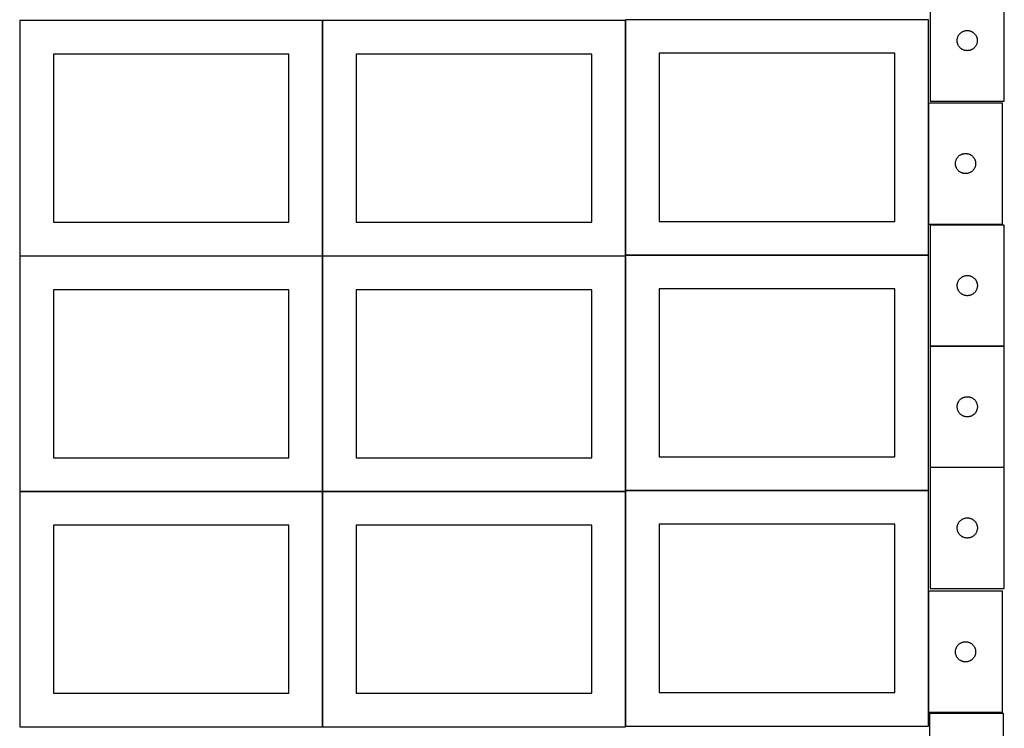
# Model space of a CAD drawing. Header units: millimetres. Extents: x 7 to 1493, y 7 to 2993.
# Tile 2 of 12: x 8 to 1471, y 709 to 1763. Entities that reach past the tile are written whole.
import ezdxf

# ---------------------------------------------------------------- set-up
doc = ezdxf.new("R2010")
doc.units = ezdxf.units.MM
doc.layers.add('COMMON', color=5, linetype='CONTINUOUS', true_color=0x0000ff)
doc.layers.add('CUT', color=7, linetype='CONTINUOUS', true_color=0x000000)

msp = doc.modelspace()

# ---------------------------------------------------------------- linework, layer by layer
at = {"layer": 'COMMON'}
for p, q in [((457.949576, 1411.299045), (457.949576, 1761.299045)), ((908.149577, 1412.623824), (908.149577, 1761.299045)), ((1358.349577, 1638.722963), (1358.349577, 1458.722963)), ((457.849575, 1411.199045), (7.849575, 1411.199045)), ((457.949576, 1061.099044), (457.949576, 1411.099044)), ((908.049576, 1411.199045), (458.049576, 1411.199045)), ((908.149577, 1062.423823), (908.149577, 1411.099044)), ((1358.249577, 1412.523824), (908.249577, 1412.523824)), ((1471.012425, 1277.098183), (1361.012425, 1277.098183)), ((1471.012425, 1096.898182), (1361.012425, 1096.898182)), ((7.849575, 1060.999043), (457.849575, 1060.999043)), ((457.949576, 710.899043), (457.949576, 1060.899043)), ((458.049576, 1060.999043), (908.049576, 1060.999043)), ((908.149576, 1060.899043), (908.149576, 712.223822)), ((1358.249577, 1062.323823), (908.249577, 1062.323823)), ((1358.349577, 912.596616), (1358.349577, 732.596616))]:
    msp.add_line(p, q, dxfattribs=at)
at = {"layer": 'CUT'}
for p, q in [((1360.917627, 1821.572523), (1360.917627, 1641.572523)), ((1470.917627, 1641.572523), (1470.917627, 1821.572523)), ((457.849575, 1761.299045), (7.849575, 1761.299045)), ((7.849575, 1761.299045), (7.849575, 1411.299045)), ((457.849575, 1411.299045), (457.849575, 1761.299045)), ((908.049576, 1761.299045), (458.049576, 1761.299045)), ((458.049576, 1761.299045), (458.049576, 1411.299045)), ((908.049576, 1411.299045), (908.049576, 1761.299045)), ((1358.249577, 1762.623824), (908.249577, 1762.623824)), ((908.249577, 1762.623824), (908.249577, 1412.623824)), ((1358.249577, 1412.623824), (1358.249577, 1762.623824)), ((1403.920039, 1740.575737), (1404.399421, 1741.181421)), ((1404.399421, 1741.181421), (1404.909347, 1741.761623)), ((1404.909347, 1741.761623), (1405.448465, 1742.314806)), ((1405.448465, 1742.314806), (1406.015346, 1742.839502)), ((1406.015346, 1742.839502), (1406.608485, 1743.33432)), ((1406.608485, 1743.33432), (1407.226311, 1743.797948)), ((1407.226311, 1743.797948), (1407.867185, 1744.229156)), ((1407.867185, 1744.229156), (1408.529406, 1744.626802)), ((1408.529406, 1744.626802), (1409.211221, 1744.989829)), ((1409.211221, 1744.989829), (1409.910819, 1745.317277)), ((1409.910819, 1745.317277), (1410.626346, 1745.608275)), ((1410.626346, 1745.608275), (1411.355905, 1745.862054)), ((1411.355905, 1745.862054), (1412.097561, 1746.077939)), ((1412.097561, 1746.077939), (1412.849346, 1746.255358)), ((1412.849346, 1746.255358), (1413.609269, 1746.393841)), ((1413.609269, 1746.393841), (1414.375313, 1746.493021)), ((1414.375313, 1746.493021), (1415.145446, 1746.552634)), ((1415.145446, 1746.552634), (1415.917627, 1746.572523)), ((1415.917627, 1746.572523), (1416.689809, 1746.552634)), ((1416.689809, 1746.552634), (1417.459942, 1746.493021)), ((1417.459942, 1746.493021), (1418.225986, 1746.393841)), ((1418.225986, 1746.393841), (1418.985908, 1746.255358)), ((1418.985908, 1746.255358), (1419.737694, 1746.077939)), ((1419.737694, 1746.077939), (1420.47935, 1745.862054)), ((1420.47935, 1745.862054), (1421.208909, 1745.608275)), ((1421.208909, 1745.608275), (1421.924436, 1745.317277)), ((1421.924436, 1745.317277), (1422.624034, 1744.989829)), ((1422.624034, 1744.989829), (1423.305848, 1744.626802)), ((1423.305848, 1744.626802), (1423.96807, 1744.229156)), ((1423.96807, 1744.229156), (1424.608944, 1743.797948)), ((1424.608944, 1743.797948), (1425.22677, 1743.33432)), ((1425.22677, 1743.33432), (1425.819909, 1742.839502)), ((1425.819909, 1742.839502), (1426.38679, 1742.314806)), ((1426.38679, 1742.314806), (1426.925908, 1741.761623)), ((1426.925908, 1741.761623), (1427.435834, 1741.181421)), ((1427.435834, 1741.181421), (1427.915216, 1740.575737)), ((1400.9226, 1731.958742), (1400.962365, 1732.730155)), ((1400.9226, 1731.186304), (1400.9226, 1731.958742)), ((1400.962365, 1730.414891), (1400.9226, 1731.186304)), ((1400.962365, 1732.730155), (1401.041787, 1733.498498)), ((1401.041787, 1729.646548), (1400.962365, 1730.414891)), ((1401.041787, 1733.498498), (1401.160658, 1734.261734)), ((1401.160658, 1728.883312), (1401.041787, 1729.646548)), ((1401.160658, 1734.261734), (1401.318662, 1735.017839)), ((1401.318662, 1728.127207), (1401.160658, 1728.883312)), ((1401.318662, 1735.017839), (1401.515379, 1735.764807)), ((1401.515379, 1727.380238), (1401.318662, 1728.127207)), ((1401.515379, 1735.764807), (1401.750289, 1736.500659)), ((1401.750289, 1726.644387), (1401.515379, 1727.380238)), ((1401.750289, 1736.500659), (1402.022768, 1737.223441)), ((1402.022768, 1725.921605), (1401.750289, 1726.644387)), ((1402.022768, 1737.223441), (1402.332094, 1737.931239)), ((1402.332094, 1737.931239), (1402.677445, 1738.622174)), ((1402.677445, 1738.622174), (1403.057908, 1739.294415)), ((1403.057908, 1739.294415), (1403.472472, 1739.946179)), ((1403.472472, 1739.946179), (1403.920039, 1740.575737)), ((1427.915216, 1740.575737), (1428.362783, 1739.946179)), ((1428.362783, 1739.946179), (1428.777347, 1739.294415)), ((1428.777347, 1739.294415), (1429.157809, 1738.622174)), ((1429.157809, 1738.622174), (1429.503161, 1737.931239)), ((1429.503161, 1737.931239), (1429.812487, 1737.223441)), ((1429.812487, 1737.223441), (1430.084966, 1736.500659)), ((1430.084966, 1726.644387), (1429.812487, 1725.921605)), ((1430.084966, 1736.500659), (1430.319876, 1735.764807)), ((1430.319876, 1727.380238), (1430.084966, 1726.644387)), ((1430.319876, 1735.764807), (1430.516593, 1735.017839)), ((1430.516593, 1728.127207), (1430.319876, 1727.380238)), ((1430.516593, 1735.017839), (1430.674597, 1734.261734)), ((1430.674597, 1728.883312), (1430.516593, 1728.127207)), ((1430.674597, 1734.261734), (1430.793468, 1733.498498)), ((1430.793468, 1729.646548), (1430.674597, 1728.883312)), ((1430.793468, 1733.498498), (1430.87289, 1732.730155)), ((1430.87289, 1730.414891), (1430.793468, 1729.646548)), ((1430.87289, 1732.730155), (1430.912654, 1731.958742)), ((1430.912654, 1731.186304), (1430.87289, 1730.414891)), ((1430.912654, 1731.958742), (1430.912654, 1731.186304)), ((1308.249577, 1712.623824), (958.249577, 1712.623824)), ((958.249577, 1712.623824), (958.249577, 1462.623824)), ((1308.249577, 1462.623824), (1308.249577, 1712.623824)), ((1402.332094, 1725.213807), (1402.022768, 1725.921605)), ((1402.677445, 1724.522872), (1402.332094, 1725.213807)), ((1403.057908, 1723.850631), (1402.677445, 1724.522872)), ((1403.472472, 1723.198867), (1403.057908, 1723.850631)), ((1403.920039, 1722.569309), (1403.472472, 1723.198867)), ((1404.399421, 1721.963625), (1403.920039, 1722.569309)), ((1404.909347, 1721.383423), (1404.399421, 1721.963625)), ((1405.448465, 1720.83024), (1404.909347, 1721.383423)), ((1406.015346, 1720.305544), (1405.448465, 1720.83024)), ((1406.608485, 1719.810726), (1406.015346, 1720.305544)), ((1407.226311, 1719.347098), (1406.608485, 1719.810726)), ((1407.867185, 1718.91589), (1407.226311, 1719.347098)), ((1408.529406, 1718.518244), (1407.867185, 1718.91589)), ((1409.211221, 1718.155217), (1408.529406, 1718.518244)), ((1409.910819, 1717.827769), (1409.211221, 1718.155217)), ((1410.626346, 1717.536771), (1409.910819, 1717.827769)), ((1411.355905, 1717.282992), (1410.626346, 1717.536771)), ((1412.097561, 1717.067107), (1411.355905, 1717.282992)), ((1412.849346, 1716.889688), (1412.097561, 1717.067107)), ((1413.609269, 1716.751205), (1412.849346, 1716.889688)), ((1414.375313, 1716.652025), (1413.609269, 1716.751205)), ((1415.145446, 1716.592412), (1414.375313, 1716.652025)), ((1415.917627, 1716.572523), (1415.145446, 1716.592412)), ((1416.689809, 1716.592412), (1415.917627, 1716.572523)), ((1417.459942, 1716.652025), (1416.689809, 1716.592412)), ((1418.225986, 1716.751205), (1417.459942, 1716.652025)), ((1418.985908, 1716.889688), (1418.225986, 1716.751205)), ((1419.737694, 1717.067107), (1418.985908, 1716.889688)), ((1420.47935, 1717.282992), (1419.737694, 1717.067107)), ((1421.208909, 1717.536771), (1420.47935, 1717.282992)), ((1421.924436, 1717.827769), (1421.208909, 1717.536771)), ((1422.624034, 1718.155217), (1421.924436, 1717.827769)), ((1423.305848, 1718.518244), (1422.624034, 1718.155217)), ((1423.96807, 1718.91589), (1423.305848, 1718.518244)), ((1424.608944, 1719.347098), (1423.96807, 1718.91589)), ((1425.22677, 1719.810726), (1424.608944, 1719.347098)), ((1425.819909, 1720.305544), (1425.22677, 1719.810726)), ((1426.38679, 1720.83024), (1425.819909, 1720.305544)), ((1426.925908, 1721.383423), (1426.38679, 1720.83024)), ((1427.435834, 1721.963625), (1426.925908, 1721.383423)), ((1427.915216, 1722.569309), (1427.435834, 1721.963625)), ((1428.362783, 1723.198867), (1427.915216, 1722.569309)), ((1428.777347, 1723.850631), (1428.362783, 1723.198867)), ((1429.157809, 1724.522872), (1428.777347, 1723.850631)), ((1429.503161, 1725.213807), (1429.157809, 1724.522872)), ((1429.812487, 1725.921605), (1429.503161, 1725.213807)), ((407.849575, 1711.299045), (57.849575, 1711.299045)), ((57.849575, 1711.299045), (57.849575, 1461.299045)), ((407.849575, 1461.299045), (407.849575, 1711.299045)), ((858.049576, 1711.299045), (508.049576, 1711.299045)), ((508.049576, 1711.299045), (508.049576, 1461.299045)), ((858.049576, 1461.299045), (858.049576, 1711.299045)), ((1360.917627, 1641.572523), (1470.917627, 1641.572523)), ((1468.449578, 1638.722963), (1358.449578, 1638.722963)), ((1358.449578, 1638.722963), (1358.449578, 1458.722963)), ((1468.449578, 1458.722963), (1468.449578, 1638.722963)), ((1398.573738, 1550.648939), (1398.692609, 1551.412175)), ((1398.692609, 1551.412175), (1398.850612, 1552.16828)), ((1398.850612, 1552.16828), (1399.04733, 1552.915248)), ((1399.04733, 1552.915248), (1399.282239, 1553.651099)), ((1399.282239, 1553.651099), (1399.554718, 1554.373882)), ((1399.554718, 1554.373882), (1399.864044, 1555.081679)), ((1399.864044, 1555.081679), (1400.209396, 1555.772615)), ((1400.209396, 1555.772615), (1400.589858, 1556.444855)), ((1400.589858, 1556.444855), (1401.004423, 1557.096619)), ((1401.004423, 1557.096619), (1401.451989, 1557.726178)), ((1401.451989, 1557.726178), (1401.931371, 1558.331861)), ((1401.931371, 1558.331861), (1402.441297, 1558.912063)), ((1402.441297, 1558.912063), (1402.980416, 1559.465246)), ((1402.980416, 1559.465246), (1403.547296, 1559.989942)), ((1403.547296, 1559.989942), (1404.140436, 1560.484761)), ((1404.140436, 1560.484761), (1404.758261, 1560.948388)), ((1404.758261, 1560.948388), (1405.399135, 1561.379597)), ((1405.399135, 1561.379597), (1406.061357, 1561.777242)), ((1406.061357, 1561.777242), (1406.743171, 1562.14027)), ((1406.743171, 1562.14027), (1407.442769, 1562.467717)), ((1407.442769, 1562.467717), (1408.158297, 1562.758716)), ((1408.158297, 1562.758716), (1408.887855, 1563.012494)), ((1408.887855, 1563.012494), (1409.629511, 1563.228379)), ((1409.629511, 1563.228379), (1410.381297, 1563.405799)), ((1410.381297, 1563.405799), (1411.141219, 1563.544282)), ((1411.141219, 1563.544282), (1411.907263, 1563.643462)), ((1411.907263, 1563.643462), (1412.677397, 1563.703075)), ((1412.677397, 1563.703075), (1413.449578, 1563.722963)), ((1413.449578, 1563.722963), (1414.221759, 1563.703075)), ((1414.221759, 1563.703075), (1414.991893, 1563.643462)), ((1414.991893, 1563.643462), (1415.757937, 1563.544282)), ((1415.757937, 1563.544282), (1416.517859, 1563.405799)), ((1416.517859, 1563.405799), (1417.269645, 1563.228379)), ((1417.269645, 1563.228379), (1418.0113, 1563.012494)), ((1418.0113, 1563.012494), (1418.740859, 1562.758716)), ((1418.740859, 1562.758716), (1419.456386, 1562.467717)), ((1419.456386, 1562.467717), (1420.155985, 1562.14027)), ((1420.155985, 1562.14027), (1420.837799, 1561.777242)), ((1420.837799, 1561.777242), (1421.500021, 1561.379597)), ((1421.500021, 1561.379597), (1422.140894, 1560.948388)), ((1422.140894, 1560.948388), (1422.75872, 1560.484761)), ((1422.75872, 1560.484761), (1423.35186, 1559.989942)), ((1423.35186, 1559.989942), (1423.91874, 1559.465246)), ((1423.91874, 1559.465246), (1424.457858, 1558.912063)), ((1424.457858, 1558.912063), (1424.967785, 1558.331861)), ((1424.967785, 1558.331861), (1425.447167, 1557.726178)), ((1425.447167, 1557.726178), (1425.894733, 1557.096619)), ((1425.894733, 1557.096619), (1426.309297, 1556.444855)), ((1426.309297, 1556.444855), (1426.68976, 1555.772615)), ((1426.68976, 1555.772615), (1427.035112, 1555.081679)), ((1427.035112, 1555.081679), (1427.344437, 1554.373882)), ((1427.344437, 1554.373882), (1427.616916, 1553.651099)), ((1427.616916, 1553.651099), (1427.851826, 1552.915248)), ((1427.851826, 1552.915248), (1428.048544, 1552.16828)), ((1428.048544, 1552.16828), (1428.206547, 1551.412175)), ((1428.206547, 1551.412175), (1428.325418, 1550.648939)), ((1398.454551, 1549.109182), (1398.494315, 1549.880595)), ((1398.454551, 1548.336745), (1398.454551, 1549.109182)), ((1398.494315, 1547.565331), (1398.454551, 1548.336745)), ((1398.494315, 1549.880595), (1398.573738, 1550.648939)), ((1398.573738, 1546.796988), (1398.494315, 1547.565331)), ((1398.692609, 1546.033752), (1398.573738, 1546.796988)), ((1398.850612, 1545.277647), (1398.692609, 1546.033752)), ((1399.04733, 1544.530679), (1398.850612, 1545.277647)), ((1399.282239, 1543.794828), (1399.04733, 1544.530679)), ((1399.554718, 1543.072045), (1399.282239, 1543.794828)), ((1399.864044, 1542.364248), (1399.554718, 1543.072045)), ((1400.209396, 1541.673312), (1399.864044, 1542.364248)), ((1400.589858, 1541.001071), (1400.209396, 1541.673312)), ((1401.004423, 1540.349308), (1400.589858, 1541.001071)), ((1401.451989, 1539.719749), (1401.004423, 1540.349308)), ((1401.931371, 1539.114066), (1401.451989, 1539.719749)), ((1402.441297, 1538.533863), (1401.931371, 1539.114066)), ((1402.980416, 1537.980681), (1402.441297, 1538.533863)), ((1403.547296, 1537.455984), (1402.980416, 1537.980681)), ((1404.140436, 1536.961166), (1403.547296, 1537.455984)), ((1404.758261, 1536.497538), (1404.140436, 1536.961166)), ((1405.399135, 1536.06633), (1404.758261, 1536.497538)), ((1422.140894, 1536.497538), (1421.500021, 1536.06633)), ((1422.75872, 1536.961166), (1422.140894, 1536.497538)), ((1423.35186, 1537.455984), (1422.75872, 1536.961166)), ((1423.91874, 1537.980681), (1423.35186, 1537.455984)), ((1424.457858, 1538.533863), (1423.91874, 1537.980681)), ((1424.967785, 1539.114066), (1424.457858, 1538.533863)), ((1425.447167, 1539.719749), (1424.967785, 1539.114066)), ((1425.894733, 1540.349308), (1425.447167, 1539.719749)), ((1426.309297, 1541.001071), (1425.894733, 1540.349308)), ((1426.68976, 1541.673312), (1426.309297, 1541.001071)), ((1427.035112, 1542.364248), (1426.68976, 1541.673312)), ((1427.344437, 1543.072045), (1427.035112, 1542.364248)), ((1427.616916, 1543.794828), (1427.344437, 1543.072045)), ((1427.851826, 1544.530679), (1427.616916, 1543.794828)), ((1428.048544, 1545.277647), (1427.851826, 1544.530679)), ((1428.206547, 1546.033752), (1428.048544, 1545.277647)), ((1428.325418, 1546.796988), (1428.206547, 1546.033752)), ((1428.325418, 1550.648939), (1428.404841, 1549.880595)), ((1428.404841, 1547.565331), (1428.325418, 1546.796988)), ((1428.404841, 1549.880595), (1428.444605, 1549.109182)), ((1428.444605, 1548.336745), (1428.404841, 1547.565331)), ((1428.444605, 1549.109182), (1428.444605, 1548.336745)), ((1406.061357, 1535.668685), (1405.399135, 1536.06633)), ((1406.743171, 1535.305657), (1406.061357, 1535.668685)), ((1407.442769, 1534.97821), (1406.743171, 1535.305657)), ((1408.158297, 1534.687211), (1407.442769, 1534.97821)), ((1408.887855, 1534.433433), (1408.158297, 1534.687211)), ((1409.629511, 1534.217548), (1408.887855, 1534.433433)), ((1410.381297, 1534.040128), (1409.629511, 1534.217548)), ((1411.141219, 1533.901645), (1410.381297, 1534.040128)), ((1411.907263, 1533.802465), (1411.141219, 1533.901645)), ((1412.677397, 1533.742852), (1411.907263, 1533.802465)), ((1413.449578, 1533.722963), (1412.677397, 1533.742852)), ((1414.221759, 1533.742852), (1413.449578, 1533.722963)), ((1414.991893, 1533.802465), (1414.221759, 1533.742852)), ((1415.757937, 1533.901645), (1414.991893, 1533.802465)), ((1416.517859, 1534.040128), (1415.757937, 1533.901645)), ((1417.269645, 1534.217548), (1416.517859, 1534.040128)), ((1418.0113, 1534.433433), (1417.269645, 1534.217548)), ((1418.740859, 1534.687211), (1418.0113, 1534.433433)), ((1419.456386, 1534.97821), (1418.740859, 1534.687211)), ((1420.155985, 1535.305657), (1419.456386, 1534.97821)), ((1420.837799, 1535.668685), (1420.155985, 1535.305657)), ((1421.500021, 1536.06633), (1420.837799, 1535.668685)), ((57.849575, 1461.299045), (407.849575, 1461.299045)), ((508.049576, 1461.299045), (858.049576, 1461.299045)), ((958.249577, 1462.623824), (1308.249577, 1462.623824)), ((1358.449578, 1458.722963), (1468.449578, 1458.722963)), ((1471.012425, 1457.198183), (1361.012425, 1457.198183)), ((1361.012425, 1457.198183), (1361.012425, 1277.198183)), ((1471.012425, 1277.198183), (1471.012425, 1457.198183)), ((7.849575, 1411.299045), (457.849575, 1411.299045)), ((457.849575, 1411.099044), (7.849575, 1411.099044)), ((7.849575, 1411.099044), (7.849575, 1061.099044)), ((457.849575, 1061.099044), (457.849575, 1411.099044)), ((458.049576, 1411.299045), (908.049576, 1411.299045)), ((908.049576, 1411.099044), (458.049576, 1411.099044)), ((458.049576, 1411.099044), (458.049576, 1061.099044)), ((908.049576, 1061.099044), (908.049576, 1411.099044)), ((908.249577, 1412.623824), (1358.249577, 1412.623824)), ((1358.249577, 1412.423823), (908.249577, 1412.423823)), ((908.249577, 1412.423823), (908.249577, 1062.423823)), ((1358.249577, 1062.423823), (1358.249577, 1412.423823)), ((1403.152705, 1374.920075), (1403.56727, 1375.571839)), ((1403.56727, 1375.571839), (1404.014836, 1376.201397)), ((1404.014836, 1376.201397), (1404.494218, 1376.807081)), ((1404.494218, 1376.807081), (1405.004144, 1377.387283)), ((1405.004144, 1377.387283), (1405.543262, 1377.940466)), ((1405.543262, 1377.940466), (1406.110143, 1378.465162)), ((1406.110143, 1378.465162), (1406.703283, 1378.95998)), ((1406.703283, 1378.95998), (1407.321108, 1379.423608)), ((1407.321108, 1379.423608), (1407.961982, 1379.854817)), ((1407.961982, 1379.854817), (1408.624204, 1380.252462)), ((1408.624204, 1380.252462), (1409.306018, 1380.615489)), ((1409.306018, 1380.615489), (1410.005616, 1380.942937)), ((1410.005616, 1380.942937), (1410.721144, 1381.233935)), ((1410.721144, 1381.233935), (1411.450702, 1381.487714)), ((1411.450702, 1381.487714), (1412.192358, 1381.703599)), ((1412.192358, 1381.703599), (1412.944144, 1381.881018)), ((1412.944144, 1381.881018), (1413.704066, 1382.019502)), ((1413.704066, 1382.019502), (1414.47011, 1382.118681)), ((1414.47011, 1382.118681), (1415.240243, 1382.178294)), ((1415.240243, 1382.178294), (1416.012425, 1382.198183)), ((1416.012425, 1382.198183), (1416.784606, 1382.178294)), ((1416.784606, 1382.178294), (1417.55474, 1382.118681)), ((1417.55474, 1382.118681), (1418.320783, 1382.019502)), ((1418.320783, 1382.019502), (1419.080706, 1381.881018)), ((1419.080706, 1381.881018), (1419.832492, 1381.703599)), ((1419.832492, 1381.703599), (1420.574147, 1381.487714)), ((1420.574147, 1381.487714), (1421.303706, 1381.233935)), ((1421.303706, 1381.233935), (1422.019233, 1380.942937)), ((1422.019233, 1380.942937), (1422.718832, 1380.615489)), ((1422.718832, 1380.615489), (1423.400646, 1380.252462)), ((1423.400646, 1380.252462), (1424.062868, 1379.854817)), ((1424.062868, 1379.854817), (1424.703741, 1379.423608)), ((1424.703741, 1379.423608), (1425.321567, 1378.95998)), ((1425.321567, 1378.95998), (1425.914707, 1378.465162)), ((1425.914707, 1378.465162), (1426.481587, 1377.940466)), ((1426.481587, 1377.940466), (1427.020705, 1377.387283)), ((1427.020705, 1377.387283), (1427.530631, 1376.807081)), ((1427.530631, 1376.807081), (1428.010013, 1376.201397)), ((1428.010013, 1376.201397), (1428.45758, 1375.571839)), ((1428.45758, 1375.571839), (1428.872144, 1374.920075)), ((407.849575, 1361.099044), (57.849575, 1361.099044)), ((57.849575, 1361.099044), (57.849575, 1111.099044)), ((407.849575, 1111.099044), (407.849575, 1361.099044)), ((858.049576, 1361.099044), (508.049576, 1361.099044)), ((508.049576, 1361.099044), (508.049576, 1111.099044)), ((858.049576, 1111.099044), (858.049576, 1361.099044)), ((1308.249577, 1362.423823), (958.249577, 1362.423823)), ((958.249577, 1362.423823), (958.249577, 1112.423823)), ((1308.249577, 1112.423823), (1308.249577, 1362.423823)), ((1401.017398, 1367.584402), (1401.057162, 1368.355815)), ((1401.017398, 1366.811964), (1401.017398, 1367.584402)), ((1401.057162, 1366.040551), (1401.017398, 1366.811964)), ((1401.057162, 1368.355815), (1401.136585, 1369.124158)), ((1401.136585, 1365.272208), (1401.057162, 1366.040551)), ((1401.136585, 1369.124158), (1401.255456, 1369.887395)), ((1401.255456, 1364.508972), (1401.136585, 1365.272208)), ((1401.255456, 1369.887395), (1401.413459, 1370.643499)), ((1401.413459, 1363.752867), (1401.255456, 1364.508972)), ((1401.413459, 1370.643499), (1401.610177, 1371.390468)), ((1401.610177, 1363.005899), (1401.413459, 1363.752867)), ((1401.610177, 1371.390468), (1401.845086, 1372.126319)), ((1401.845086, 1362.270047), (1401.610177, 1363.005899)), ((1401.845086, 1372.126319), (1402.117565, 1372.849102)), ((1402.117565, 1361.547265), (1401.845086, 1362.270047)), ((1402.117565, 1372.849102), (1402.426891, 1373.556899)), ((1402.426891, 1360.839467), (1402.117565, 1361.547265)), ((1402.426891, 1373.556899), (1402.772243, 1374.247834)), ((1402.772243, 1360.148532), (1402.426891, 1360.839467)), ((1402.772243, 1374.247834), (1403.152705, 1374.920075)), ((1428.872144, 1374.920075), (1429.252607, 1374.247834)), ((1429.252607, 1374.247834), (1429.597959, 1373.556899)), ((1429.597959, 1360.839467), (1429.252607, 1360.148532)), ((1429.597959, 1373.556899), (1429.907284, 1372.849102)), ((1429.907284, 1361.547265), (1429.597959, 1360.839467)), ((1429.907284, 1372.849102), (1430.179763, 1372.126319)), ((1430.179763, 1362.270047), (1429.907284, 1361.547265)), ((1430.179763, 1372.126319), (1430.414673, 1371.390468)), ((1430.414673, 1363.005899), (1430.179763, 1362.270047)), ((1430.414673, 1371.390468), (1430.61139, 1370.643499)), ((1430.61139, 1363.752867), (1430.414673, 1363.005899)), ((1430.61139, 1370.643499), (1430.769394, 1369.887395)), ((1430.769394, 1364.508972), (1430.61139, 1363.752867)), ((1430.769394, 1369.887395), (1430.888265, 1369.124158)), ((1430.888265, 1365.272208), (1430.769394, 1364.508972)), ((1430.888265, 1369.124158), (1430.967688, 1368.355815)), ((1430.967688, 1366.040551), (1430.888265, 1365.272208)), ((1430.967688, 1368.355815), (1431.007452, 1367.584402)), ((1431.007452, 1366.811964), (1430.967688, 1366.040551)), ((1431.007452, 1367.584402), (1431.007452, 1366.811964)), ((1403.152705, 1359.476291), (1402.772243, 1360.148532)), ((1403.56727, 1358.824527), (1403.152705, 1359.476291)), ((1404.014836, 1358.194969), (1403.56727, 1358.824527)), ((1404.494218, 1357.589285), (1404.014836, 1358.194969)), ((1405.004144, 1357.009083), (1404.494218, 1357.589285)), ((1405.543262, 1356.4559), (1405.004144, 1357.009083)), ((1406.110143, 1355.931204), (1405.543262, 1356.4559)), ((1406.703283, 1355.436386), (1406.110143, 1355.931204)), ((1407.321108, 1354.972758), (1406.703283, 1355.436386)), ((1407.961982, 1354.54155), (1407.321108, 1354.972758)), ((1408.624204, 1354.143905), (1407.961982, 1354.54155)), ((1409.306018, 1353.780877), (1408.624204, 1354.143905)), ((1410.005616, 1353.45343), (1409.306018, 1353.780877)), ((1410.721144, 1353.162431), (1410.005616, 1353.45343)), ((1411.450702, 1352.908652), (1410.721144, 1353.162431)), ((1412.192358, 1352.692767), (1411.450702, 1352.908652)), ((1412.944144, 1352.515348), (1412.192358, 1352.692767)), ((1413.704066, 1352.376865), (1412.944144, 1352.515348)), ((1414.47011, 1352.277685), (1413.704066, 1352.376865)), ((1415.240243, 1352.218072), (1414.47011, 1352.277685)), ((1416.012425, 1352.198183), (1415.240243, 1352.218072)), ((1416.784606, 1352.218072), (1416.012425, 1352.198183)), ((1417.55474, 1352.277685), (1416.784606, 1352.218072)), ((1418.320783, 1352.376865), (1417.55474, 1352.277685)), ((1419.080706, 1352.515348), (1418.320783, 1352.376865)), ((1419.832492, 1352.692767), (1419.080706, 1352.515348)), ((1420.574147, 1352.908652), (1419.832492, 1352.692767)), ((1421.303706, 1353.162431), (1420.574147, 1352.908652)), ((1422.019233, 1353.45343), (1421.303706, 1353.162431)), ((1422.718832, 1353.780877), (1422.019233, 1353.45343)), ((1423.400646, 1354.143905), (1422.718832, 1353.780877)), ((1424.062868, 1354.54155), (1423.400646, 1354.143905)), ((1424.703741, 1354.972758), (1424.062868, 1354.54155)), ((1425.321567, 1355.436386), (1424.703741, 1354.972758)), ((1425.914707, 1355.931204), (1425.321567, 1355.436386)), ((1426.481587, 1356.4559), (1425.914707, 1355.931204)), ((1427.020705, 1357.009083), (1426.481587, 1356.4559)), ((1427.530631, 1357.589285), (1427.020705, 1357.009083)), ((1428.010013, 1358.194969), (1427.530631, 1357.589285)), ((1428.45758, 1358.824527), (1428.010013, 1358.194969)), ((1428.872144, 1359.476291), (1428.45758, 1358.824527)), ((1429.252607, 1360.148532), (1428.872144, 1359.476291)), ((1361.012425, 1277.198183), (1471.012425, 1277.198183)), ((1471.012425, 1276.998182), (1361.012425, 1276.998182)), ((1361.012425, 1276.998182), (1361.012425, 1096.998182)), ((1471.012425, 1096.998182), (1471.012425, 1276.998182)), ((1407.961982, 1199.654816), (1408.624204, 1200.052461)), ((1408.624204, 1200.052461), (1409.306018, 1200.415488)), ((1409.306018, 1200.415488), (1410.005616, 1200.742936)), ((1410.005616, 1200.742936), (1410.721144, 1201.033934)), ((1410.721144, 1201.033934), (1411.450702, 1201.287713)), ((1411.450702, 1201.287713), (1412.192358, 1201.503598)), ((1412.192358, 1201.503598), (1412.944144, 1201.681017)), ((1412.944144, 1201.681017), (1413.704066, 1201.819501)), ((1413.704066, 1201.819501), (1414.47011, 1201.91868)), ((1414.47011, 1201.91868), (1415.240243, 1201.978293)), ((1415.240243, 1201.978293), (1416.012425, 1201.998182)), ((1416.012425, 1201.998182), (1416.784606, 1201.978293)), ((1416.784606, 1201.978293), (1417.55474, 1201.91868)), ((1417.55474, 1201.91868), (1418.320783, 1201.819501)), ((1418.320783, 1201.819501), (1419.080706, 1201.681017)), ((1419.080706, 1201.681017), (1419.832492, 1201.503598)), ((1419.832492, 1201.503598), (1420.574147, 1201.287713)), ((1420.574147, 1201.287713), (1421.303706, 1201.033934)), ((1421.303706, 1201.033934), (1422.019233, 1200.742936)), ((1422.019233, 1200.742936), (1422.718832, 1200.415488)), ((1422.718832, 1200.415488), (1423.400646, 1200.052461)), ((1423.400646, 1200.052461), (1424.062868, 1199.654816)), ((1401.017398, 1187.384401), (1401.057162, 1188.155814)), ((1401.017398, 1186.611963), (1401.017398, 1187.384401)), ((1401.057162, 1185.84055), (1401.017398, 1186.611963)), ((1401.057162, 1188.155814), (1401.136585, 1188.924157)), ((1401.136585, 1185.072207), (1401.057162, 1185.84055)), ((1401.136585, 1188.924157), (1401.255456, 1189.687394)), ((1401.255456, 1189.687394), (1401.413459, 1190.443498)), ((1401.413459, 1190.443498), (1401.610177, 1191.190467)), ((1401.610177, 1191.190467), (1401.845086, 1191.926318)), ((1401.845086, 1191.926318), (1402.117565, 1192.649101)), ((1402.117565, 1192.649101), (1402.426891, 1193.356898)), ((1402.426891, 1193.356898), (1402.772243, 1194.047833)), ((1402.772243, 1194.047833), (1403.152705, 1194.720074)), ((1403.152705, 1194.720074), (1403.56727, 1195.371838)), ((1403.56727, 1195.371838), (1404.014836, 1196.001396)), ((1404.014836, 1196.001396), (1404.494218, 1196.60708)), ((1404.494218, 1196.60708), (1405.004144, 1197.187282)), ((1405.004144, 1197.187282), (1405.543262, 1197.740465)), ((1405.543262, 1197.740465), (1406.110143, 1198.265161)), ((1406.110143, 1198.265161), (1406.703283, 1198.759979)), ((1406.703283, 1198.759979), (1407.321108, 1199.223607)), ((1407.321108, 1199.223607), (1407.961982, 1199.654816)), ((1424.062868, 1199.654816), (1424.703741, 1199.223607)), ((1424.703741, 1199.223607), (1425.321567, 1198.759979)), ((1425.321567, 1198.759979), (1425.914707, 1198.265161)), ((1425.914707, 1198.265161), (1426.481587, 1197.740465)), ((1426.481587, 1197.740465), (1427.020705, 1197.187282)), ((1427.020705, 1197.187282), (1427.530631, 1196.60708)), ((1427.530631, 1196.60708), (1428.010013, 1196.001396)), ((1428.010013, 1196.001396), (1428.45758, 1195.371838)), ((1428.45758, 1195.371838), (1428.872144, 1194.720074)), ((1428.872144, 1194.720074), (1429.252607, 1194.047833)), ((1429.252607, 1194.047833), (1429.597959, 1193.356898)), ((1429.597959, 1193.356898), (1429.907284, 1192.649101)), ((1429.907284, 1192.649101), (1430.179763, 1191.926318)), ((1430.179763, 1191.926318), (1430.414673, 1191.190467)), ((1430.414673, 1191.190467), (1430.61139, 1190.443498)), ((1430.61139, 1190.443498), (1430.769394, 1189.687394)), ((1430.769394, 1189.687394), (1430.888265, 1188.924157)), ((1430.888265, 1188.924157), (1430.967688, 1188.155814)), ((1430.967688, 1185.84055), (1430.888265, 1185.072207)), ((1430.967688, 1188.155814), (1431.007452, 1187.384401)), ((1431.007452, 1186.611963), (1430.967688, 1185.84055)), ((1431.007452, 1187.384401), (1431.007452, 1186.611963)), ((1401.255456, 1184.308971), (1401.136585, 1185.072207)), ((1401.413459, 1183.552866), (1401.255456, 1184.308971)), ((1401.610177, 1182.805898), (1401.413459, 1183.552866)), ((1401.845086, 1182.070046), (1401.610177, 1182.805898)), ((1402.117565, 1181.347264), (1401.845086, 1182.070046)), ((1402.426891, 1180.639466), (1402.117565, 1181.347264)), ((1402.772243, 1179.948531), (1402.426891, 1180.639466)), ((1403.152705, 1179.27629), (1402.772243, 1179.948531)), ((1403.56727, 1178.624526), (1403.152705, 1179.27629)), ((1404.014836, 1177.994968), (1403.56727, 1178.624526)), ((1404.494218, 1177.389284), (1404.014836, 1177.994968)), ((1405.004144, 1176.809082), (1404.494218, 1177.389284)), ((1405.543262, 1176.255899), (1405.004144, 1176.809082)), ((1406.110143, 1175.731203), (1405.543262, 1176.255899)), ((1406.703283, 1175.236385), (1406.110143, 1175.731203)), ((1407.321108, 1174.772757), (1406.703283, 1175.236385)), ((1407.961982, 1174.341549), (1407.321108, 1174.772757)), ((1408.624204, 1173.943904), (1407.961982, 1174.341549)), ((1409.306018, 1173.580876), (1408.624204, 1173.943904)), ((1410.005616, 1173.253429), (1409.306018, 1173.580876)), ((1410.721144, 1172.96243), (1410.005616, 1173.253429)), ((1411.450702, 1172.708651), (1410.721144, 1172.96243)), ((1412.192358, 1172.492766), (1411.450702, 1172.708651)), ((1412.944144, 1172.315347), (1412.192358, 1172.492766)), ((1413.704066, 1172.176864), (1412.944144, 1172.315347)), ((1414.47011, 1172.077684), (1413.704066, 1172.176864)), ((1415.240243, 1172.018071), (1414.47011, 1172.077684)), ((1416.012425, 1171.998182), (1415.240243, 1172.018071)), ((1416.784606, 1172.018071), (1416.012425, 1171.998182)), ((1417.55474, 1172.077684), (1416.784606, 1172.018071)), ((1418.320783, 1172.176864), (1417.55474, 1172.077684)), ((1419.080706, 1172.315347), (1418.320783, 1172.176864)), ((1419.832492, 1172.492766), (1419.080706, 1172.315347)), ((1420.574147, 1172.708651), (1419.832492, 1172.492766)), ((1421.303706, 1172.96243), (1420.574147, 1172.708651)), ((1422.019233, 1173.253429), (1421.303706, 1172.96243)), ((1422.718832, 1173.580876), (1422.019233, 1173.253429)), ((1423.400646, 1173.943904), (1422.718832, 1173.580876)), ((1424.062868, 1174.341549), (1423.400646, 1173.943904)), ((1424.703741, 1174.772757), (1424.062868, 1174.341549)), ((1425.321567, 1175.236385), (1424.703741, 1174.772757)), ((1425.914707, 1175.731203), (1425.321567, 1175.236385)), ((1426.481587, 1176.255899), (1425.914707, 1175.731203)), ((1427.020705, 1176.809082), (1426.481587, 1176.255899)), ((1427.530631, 1177.389284), (1427.020705, 1176.809082)), ((1428.010013, 1177.994968), (1427.530631, 1177.389284)), ((1428.45758, 1178.624526), (1428.010013, 1177.994968)), ((1428.872144, 1179.27629), (1428.45758, 1178.624526)), ((1429.252607, 1179.948531), (1428.872144, 1179.27629)), ((1429.597959, 1180.639466), (1429.252607, 1179.948531)), ((1429.907284, 1181.347264), (1429.597959, 1180.639466)), ((1430.179763, 1182.070046), (1429.907284, 1181.347264)), ((1430.414673, 1182.805898), (1430.179763, 1182.070046)), ((1430.61139, 1183.552866), (1430.414673, 1182.805898)), ((1430.769394, 1184.308971), (1430.61139, 1183.552866)), ((1430.888265, 1185.072207), (1430.769394, 1184.308971)), ((958.249577, 1112.423823), (1308.249577, 1112.423823)), ((57.849575, 1111.099044), (407.849575, 1111.099044)), ((508.049576, 1111.099044), (858.049576, 1111.099044)), ((1361.012425, 1096.998182), (1471.012425, 1096.998182)), ((1471.012425, 1096.798181), (1361.012425, 1096.798181)), ((1361.012425, 1096.798181), (1361.012425, 916.798181)), ((1471.012425, 916.798181), (1471.012425, 1096.798181)), ((7.849575, 1061.099044), (457.849575, 1061.099044)), ((457.849575, 1060.899043), (7.849575, 1060.899043)), ((7.849575, 1060.899043), (7.849575, 710.899043)), ((457.849575, 710.899043), (457.849575, 1060.899043)), ((458.049576, 1061.099044), (908.049576, 1061.099044)), ((908.049576, 1060.899043), (458.049576, 1060.899043)), ((458.049576, 1060.899043), (458.049576, 710.899043)), ((908.049576, 710.899043), (908.049576, 1060.899043)), ((908.249577, 1062.423823), (1358.249577, 1062.423823)), ((1358.249577, 1062.223822), (908.249577, 1062.223822)), ((908.249577, 1062.223822), (908.249577, 712.223822)), ((1358.249577, 712.223822), (1358.249577, 1062.223822)), ((407.849575, 1010.899043), (57.849575, 1010.899043)), ((57.849575, 1010.899043), (57.849575, 760.899043)), ((407.849575, 760.899043), (407.849575, 1010.899043)), ((858.049576, 1010.899043), (508.049576, 1010.899043)), ((508.049576, 1010.899043), (508.049576, 760.899043)), ((858.049576, 760.899043), (858.049576, 1010.899043)), ((1308.249577, 1012.223822), (958.249577, 1012.223822)), ((958.249577, 1012.223822), (958.249577, 762.223822)), ((1308.249577, 762.223822), (1308.249577, 1012.223822)), ((1401.255456, 1009.487393), (1401.413459, 1010.243497)), ((1401.413459, 1010.243497), (1401.610177, 1010.990466)), ((1401.610177, 1010.990466), (1401.845086, 1011.726317)), ((1401.845086, 1011.726317), (1402.117565, 1012.4491)), ((1402.117565, 1012.4491), (1402.426891, 1013.156897)), ((1402.426891, 1013.156897), (1402.772243, 1013.847832)), ((1402.772243, 1013.847832), (1403.152705, 1014.520073)), ((1403.152705, 1014.520073), (1403.56727, 1015.171837)), ((1403.56727, 1015.171837), (1404.014836, 1015.801395)), ((1404.014836, 1015.801395), (1404.494218, 1016.407079)), ((1404.494218, 1016.407079), (1405.004144, 1016.987281)), ((1405.004144, 1016.987281), (1405.543262, 1017.540464)), ((1405.543262, 1017.540464), (1406.110143, 1018.06516)), ((1406.110143, 1018.06516), (1406.703283, 1018.559978)), ((1406.703283, 1018.559978), (1407.321108, 1019.023606)), ((1407.321108, 1019.023606), (1407.961982, 1019.454815)), ((1407.961982, 1019.454815), (1408.624204, 1019.85246)), ((1408.624204, 1019.85246), (1409.306018, 1020.215487)), ((1409.306018, 1020.215487), (1410.005616, 1020.542935)), ((1410.005616, 1020.542935), (1410.721144, 1020.833933)), ((1410.721144, 1020.833933), (1411.450702, 1021.087712)), ((1411.450702, 1021.087712), (1412.192358, 1021.303597)), ((1412.192358, 1021.303597), (1412.944144, 1021.481016)), ((1412.944144, 1021.481016), (1413.704066, 1021.6195)), ((1413.704066, 1021.6195), (1414.47011, 1021.718679)), ((1414.47011, 1021.718679), (1415.240243, 1021.778292)), ((1415.240243, 1021.778292), (1416.012425, 1021.798181)), ((1416.012425, 1021.798181), (1416.784606, 1021.778292)), ((1416.784606, 1021.778292), (1417.55474, 1021.718679)), ((1417.55474, 1021.718679), (1418.320783, 1021.6195)), ((1418.320783, 1021.6195), (1419.080706, 1021.481016)), ((1419.080706, 1021.481016), (1419.832492, 1021.303597)), ((1419.832492, 1021.303597), (1420.574147, 1021.087712)), ((1420.574147, 1021.087712), (1421.303706, 1020.833933)), ((1421.303706, 1020.833933), (1422.019233, 1020.542935)), ((1422.019233, 1020.542935), (1422.718832, 1020.215487)), ((1422.718832, 1020.215487), (1423.400646, 1019.85246)), ((1423.400646, 1019.85246), (1424.062868, 1019.454815)), ((1424.062868, 1019.454815), (1424.703741, 1019.023606)), ((1424.703741, 1019.023606), (1425.321567, 1018.559978)), ((1425.321567, 1018.559978), (1425.914707, 1018.06516)), ((1425.914707, 1018.06516), (1426.481587, 1017.540464)), ((1426.481587, 1017.540464), (1427.020705, 1016.987281)), ((1427.020705, 1016.987281), (1427.530631, 1016.407079)), ((1427.530631, 1016.407079), (1428.010013, 1015.801395)), ((1428.010013, 1015.801395), (1428.45758, 1015.171837)), ((1428.45758, 1015.171837), (1428.872144, 1014.520073)), ((1428.872144, 1014.520073), (1429.252607, 1013.847832)), ((1429.252607, 1013.847832), (1429.597959, 1013.156897)), ((1429.597959, 1013.156897), (1429.907284, 1012.4491)), ((1429.907284, 1012.4491), (1430.179763, 1011.726317)), ((1430.179763, 1011.726317), (1430.414673, 1010.990466)), ((1430.414673, 1010.990466), (1430.61139, 1010.243497)), ((1430.61139, 1010.243497), (1430.769394, 1009.487393)), ((1401.017398, 1007.1844), (1401.057162, 1007.955813)), ((1401.017398, 1006.411962), (1401.017398, 1007.1844)), ((1401.057162, 1005.640549), (1401.017398, 1006.411962)), ((1401.057162, 1007.955813), (1401.136585, 1008.724156)), ((1401.136585, 1004.872206), (1401.057162, 1005.640549)), ((1401.136585, 1008.724156), (1401.255456, 1009.487393)), ((1401.255456, 1004.10897), (1401.136585, 1004.872206)), ((1401.413459, 1003.352865), (1401.255456, 1004.10897)), ((1401.610177, 1002.605897), (1401.413459, 1003.352865)), ((1401.845086, 1001.870045), (1401.610177, 1002.605897)), ((1402.117565, 1001.147263), (1401.845086, 1001.870045)), ((1402.426891, 1000.439465), (1402.117565, 1001.147263)), ((1402.772243, 999.74853), (1402.426891, 1000.439465)), ((1403.152705, 999.076289), (1402.772243, 999.74853)), ((1403.56727, 998.424525), (1403.152705, 999.076289)), ((1404.014836, 997.794967), (1403.56727, 998.424525)), ((1404.494218, 997.189283), (1404.014836, 997.794967)), ((1405.004144, 996.609081), (1404.494218, 997.189283)), ((1405.543262, 996.055898), (1405.004144, 996.609081)), ((1406.110143, 995.531202), (1405.543262, 996.055898)), ((1406.703283, 995.036384), (1406.110143, 995.531202)), ((1407.321108, 994.572756), (1406.703283, 995.036384)), ((1425.321567, 995.036384), (1424.703741, 994.572756)), ((1425.914707, 995.531202), (1425.321567, 995.036384)), ((1426.481587, 996.055898), (1425.914707, 995.531202)), ((1427.020705, 996.609081), (1426.481587, 996.055898)), ((1427.530631, 997.189283), (1427.020705, 996.609081)), ((1428.010013, 997.794967), (1427.530631, 997.189283)), ((1428.45758, 998.424525), (1428.010013, 997.794967)), ((1428.872144, 999.076289), (1428.45758, 998.424525)), ((1429.252607, 999.74853), (1428.872144, 999.076289)), ((1429.597959, 1000.439465), (1429.252607, 999.74853)), ((1429.907284, 1001.147263), (1429.597959, 1000.439465)), ((1430.179763, 1001.870045), (1429.907284, 1001.147263)), ((1430.414673, 1002.605897), (1430.179763, 1001.870045)), ((1430.61139, 1003.352865), (1430.414673, 1002.605897)), ((1430.769394, 1004.10897), (1430.61139, 1003.352865)), ((1430.769394, 1009.487393), (1430.888265, 1008.724156)), ((1430.888265, 1004.872206), (1430.769394, 1004.10897)), ((1430.888265, 1008.724156), (1430.967688, 1007.955813)), ((1430.967688, 1005.640549), (1430.888265, 1004.872206)), ((1430.967688, 1007.955813), (1431.007452, 1007.1844)), ((1431.007452, 1006.411962), (1430.967688, 1005.640549)), ((1431.007452, 1007.1844), (1431.007452, 1006.411962)), ((1407.961982, 994.141548), (1407.321108, 994.572756)), ((1408.624204, 993.743903), (1407.961982, 994.141548)), ((1409.306018, 993.380875), (1408.624204, 993.743903)), ((1410.005616, 993.053428), (1409.306018, 993.380875)), ((1410.721144, 992.762429), (1410.005616, 993.053428)), ((1411.450702, 992.50865), (1410.721144, 992.762429)), ((1412.192358, 992.292765), (1411.450702, 992.50865)), ((1412.944144, 992.115346), (1412.192358, 992.292765)), ((1413.704066, 991.976863), (1412.944144, 992.115346)), ((1414.47011, 991.877683), (1413.704066, 991.976863)), ((1415.240243, 991.81807), (1414.47011, 991.877683)), ((1416.012425, 991.798181), (1415.240243, 991.81807)), ((1416.784606, 991.81807), (1416.012425, 991.798181)), ((1417.55474, 991.877683), (1416.784606, 991.81807)), ((1418.320783, 991.976863), (1417.55474, 991.877683)), ((1419.080706, 992.115346), (1418.320783, 991.976863)), ((1419.832492, 992.292765), (1419.080706, 992.115346)), ((1420.574147, 992.50865), (1419.832492, 992.292765)), ((1421.303706, 992.762429), (1420.574147, 992.50865)), ((1422.019233, 993.053428), (1421.303706, 992.762429)), ((1422.718832, 993.380875), (1422.019233, 993.053428)), ((1423.400646, 993.743903), (1422.718832, 993.380875)), ((1424.062868, 994.141548), (1423.400646, 993.743903)), ((1424.703741, 994.572756), (1424.062868, 994.141548)), ((1358.449578, 912.596616), (1358.449578, 732.596616)), ((1468.449578, 912.596616), (1358.449578, 912.596616)), ((1361.012425, 916.798181), (1471.012425, 916.798181)), ((1468.449578, 732.596616), (1468.449578, 912.596616)), ((1403.547296, 833.863595), (1404.140436, 834.358413)), ((1404.140436, 834.358413), (1404.758261, 834.822041)), ((1404.758261, 834.822041), (1405.399135, 835.253249)), ((1405.399135, 835.253249), (1406.061357, 835.650894)), ((1406.061357, 835.650894), (1406.743171, 836.013922)), ((1406.743171, 836.013922), (1407.442769, 836.341369)), ((1407.442769, 836.341369), (1408.158297, 836.632368)), ((1408.158297, 836.632368), (1408.887855, 836.886147)), ((1408.887855, 836.886147), (1409.629511, 837.102032)), ((1409.629511, 837.102032), (1410.381297, 837.279451)), ((1410.381297, 837.279451), (1411.141219, 837.417934)), ((1411.141219, 837.417934), (1411.907263, 837.517114)), ((1411.907263, 837.517114), (1412.677397, 837.576727)), ((1412.677397, 837.576727), (1413.449578, 837.596616)), ((1413.449578, 837.596616), (1414.221759, 837.576727)), ((1414.221759, 837.576727), (1414.991893, 837.517114)), ((1414.991893, 837.517114), (1415.757937, 837.417934)), ((1415.757937, 837.417934), (1416.517859, 837.279451)), ((1416.517859, 837.279451), (1417.269645, 837.102032)), ((1417.269645, 837.102032), (1418.0113, 836.886147)), ((1418.0113, 836.886147), (1418.740859, 836.632368)), ((1418.740859, 836.632368), (1419.456386, 836.341369)), ((1419.456386, 836.341369), (1420.155985, 836.013922)), ((1420.155985, 836.013922), (1420.837799, 835.650894)), ((1420.837799, 835.650894), (1421.500021, 835.253249)), ((1421.500021, 835.253249), (1422.140894, 834.822041)), ((1422.140894, 834.822041), (1422.75872, 834.358413)), ((1422.75872, 834.358413), (1423.35186, 833.863595)), ((1398.454551, 822.982835), (1398.494315, 823.754248)), ((1398.454551, 822.210397), (1398.454551, 822.982835)), ((1398.494315, 821.438984), (1398.454551, 822.210397)), ((1398.494315, 823.754248), (1398.573738, 824.522591)), ((1398.573738, 820.670641), (1398.494315, 821.438984)), ((1398.573738, 824.522591), (1398.692609, 825.285827)), ((1398.692609, 819.907404), (1398.573738, 820.670641)), ((1398.692609, 825.285827), (1398.850612, 826.041932)), ((1398.850612, 819.1513), (1398.692609, 819.907404)), ((1398.850612, 826.041932), (1399.04733, 826.7889)), ((1399.04733, 826.7889), (1399.282239, 827.524752)), ((1399.282239, 827.524752), (1399.554718, 828.247534)), ((1399.554718, 828.247534), (1399.864044, 828.955332)), ((1399.864044, 828.955332), (1400.209396, 829.646267)), ((1400.209396, 829.646267), (1400.589858, 830.318508)), ((1400.589858, 830.318508), (1401.004423, 830.970272)), ((1401.004423, 830.970272), (1401.451989, 831.59983)), ((1401.451989, 831.59983), (1401.931371, 832.205514)), ((1401.931371, 832.205514), (1402.441297, 832.785716)), ((1402.441297, 832.785716), (1402.980416, 833.338899)), ((1402.980416, 833.338899), (1403.547296, 833.863595)), ((1423.35186, 833.863595), (1423.91874, 833.338899)), ((1423.91874, 833.338899), (1424.457858, 832.785716)), ((1424.457858, 832.785716), (1424.967785, 832.205514)), ((1424.967785, 832.205514), (1425.447167, 831.59983)), ((1425.447167, 831.59983), (1425.894733, 830.970272)), ((1425.894733, 830.970272), (1426.309297, 830.318508)), ((1426.309297, 830.318508), (1426.68976, 829.646267)), ((1426.68976, 829.646267), (1427.035112, 828.955332)), ((1427.035112, 828.955332), (1427.344437, 828.247534)), ((1427.344437, 828.247534), (1427.616916, 827.524752)), ((1427.616916, 827.524752), (1427.851826, 826.7889)), ((1427.851826, 826.7889), (1428.048544, 826.041932)), ((1428.048544, 826.041932), (1428.206547, 825.285827)), ((1428.206547, 819.907404), (1428.048544, 819.1513)), ((1428.206547, 825.285827), (1428.325418, 824.522591)), ((1428.325418, 820.670641), (1428.206547, 819.907404)), ((1428.325418, 824.522591), (1428.404841, 823.754248)), ((1428.404841, 821.438984), (1428.325418, 820.670641)), ((1428.404841, 823.754248), (1428.444605, 822.982835)), ((1428.444605, 822.210397), (1428.404841, 821.438984)), ((1428.444605, 822.982835), (1428.444605, 822.210397)), ((1399.04733, 818.404331), (1398.850612, 819.1513)), ((1399.282239, 817.66848), (1399.04733, 818.404331)), ((1399.554718, 816.945697), (1399.282239, 817.66848)), ((1399.864044, 816.2379), (1399.554718, 816.945697)), ((1400.209396, 815.546965), (1399.864044, 816.2379)), ((1400.589858, 814.874724), (1400.209396, 815.546965)), ((1401.004423, 814.22296), (1400.589858, 814.874724)), ((1401.451989, 813.593402), (1401.004423, 814.22296)), ((1401.931371, 812.987718), (1401.451989, 813.593402)), ((1402.441297, 812.407516), (1401.931371, 812.987718)), ((1402.980416, 811.854333), (1402.441297, 812.407516)), ((1403.547296, 811.329637), (1402.980416, 811.854333)), ((1404.140436, 810.834819), (1403.547296, 811.329637)), ((1404.758261, 810.371191), (1404.140436, 810.834819)), ((1405.399135, 809.939982), (1404.758261, 810.371191)), ((1406.061357, 809.542337), (1405.399135, 809.939982)), ((1406.743171, 809.17931), (1406.061357, 809.542337)), ((1407.442769, 808.851862), (1406.743171, 809.17931)), ((1408.158297, 808.560864), (1407.442769, 808.851862)), ((1408.887855, 808.307085), (1408.158297, 808.560864)), ((1409.629511, 808.0912), (1408.887855, 808.307085)), ((1410.381297, 807.913781), (1409.629511, 808.0912)), ((1411.141219, 807.775297), (1410.381297, 807.913781)), ((1411.907263, 807.676118), (1411.141219, 807.775297)), ((1412.677397, 807.616504), (1411.907263, 807.676118)), ((1413.449578, 807.596616), (1412.677397, 807.616504)), ((1414.221759, 807.616504), (1413.449578, 807.596616)), ((1414.991893, 807.676118), (1414.221759, 807.616504)), ((1415.757937, 807.775297), (1414.991893, 807.676118)), ((1416.517859, 807.913781), (1415.757937, 807.775297)), ((1417.269645, 808.0912), (1416.517859, 807.913781)), ((1418.0113, 808.307085), (1417.269645, 808.0912)), ((1418.740859, 808.560864), (1418.0113, 808.307085)), ((1419.456386, 808.851862), (1418.740859, 808.560864)), ((1420.155985, 809.17931), (1419.456386, 808.851862)), ((1420.837799, 809.542337), (1420.155985, 809.17931)), ((1421.500021, 809.939982), (1420.837799, 809.542337)), ((1422.140894, 810.371191), (1421.500021, 809.939982)), ((1422.75872, 810.834819), (1422.140894, 810.371191)), ((1423.35186, 811.329637), (1422.75872, 810.834819)), ((1423.91874, 811.854333), (1423.35186, 811.329637)), ((1424.457858, 812.407516), (1423.91874, 811.854333)), ((1424.967785, 812.987718), (1424.457858, 812.407516)), ((1425.447167, 813.593402), (1424.967785, 812.987718)), ((1425.894733, 814.22296), (1425.447167, 813.593402)), ((1426.309297, 814.874724), (1425.894733, 814.22296)), ((1426.68976, 815.546965), (1426.309297, 814.874724)), ((1427.035112, 816.2379), (1426.68976, 815.546965)), ((1427.344437, 816.945697), (1427.035112, 816.2379)), ((1427.616916, 817.66848), (1427.344437, 816.945697)), ((1427.851826, 818.404331), (1427.616916, 817.66848)), ((1428.048544, 819.1513), (1427.851826, 818.404331)), ((57.849575, 760.899043), (407.849575, 760.899043)), ((508.049576, 760.899043), (858.049576, 760.899043)), ((958.249577, 762.223822), (1308.249577, 762.223822)), ((1358.449578, 732.596616), (1468.449578, 732.596616)), ((1469.774235, 731.099062), (1359.774235, 731.099062)), ((1359.774235, 731.099062), (1359.774235, 551.099062)), ((1469.774235, 551.099062), (1469.774235, 731.099062)), ((7.849575, 710.899043), (457.849575, 710.899043)), ((458.049576, 710.899043), (908.049576, 710.899043)), ((908.249577, 712.223822), (1358.249577, 712.223822))]:
    msp.add_line(p, q, dxfattribs=at)

doc.saveas('drawing.dxf')
